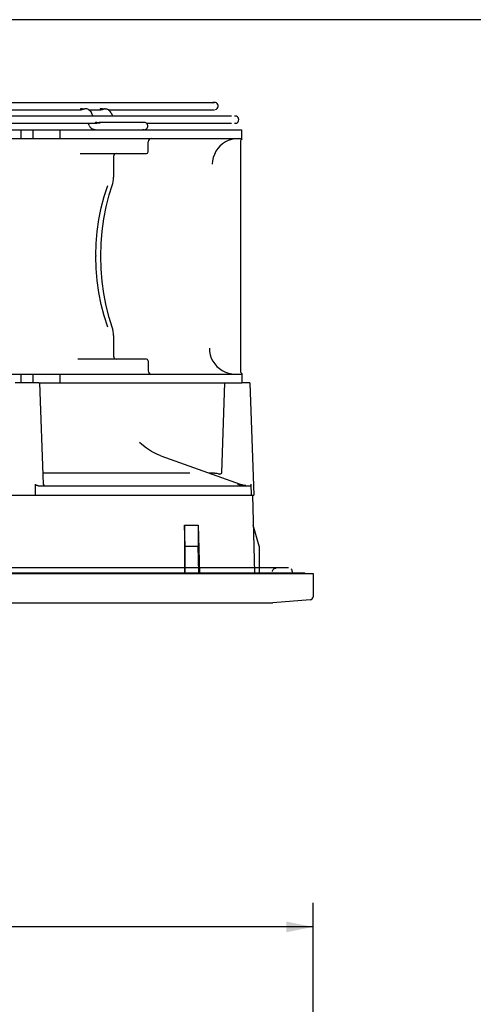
# Model space of a CAD drawing. Header units: inches. Extents: x 0 to 56.7, y 0 to 36.7.
# Tile 13 of 22: x 20.8 to 26.5, y 24.4 to 36.7. Entities that reach past the tile are written whole.
import ezdxf

# ---------------------------------------------------------------- set-up
doc = ezdxf.new("R2010")
doc.units = ezdxf.units.IN
doc.header["$LTSCALE"] = 3.116667
doc.header["$MEASUREMENT"] = 0
doc.layers.get('0').update_dxf_attribs({"linetype": 'CONTINUOUS'})
doc.styles.get("Standard").update_dxf_attribs({"font": 'txt', "width": 0.8})
doc.dimstyles.new('DIMSTYLE_1', dxfattribs={"dimtxt": 0.283333, "dimasz": 0.333333, "dimexe": 0.09, "dimexo": 0.07, "dimgap": 0.0425, "dimtad": 0, "dimtih": 1, "dimtoh": 1, "dimzin": 4, "dimdsep": 46, "dimtxsty": 'Standard', "dimblk": '_FILLED', "dimblk1": '_FILLED', "dimblk2": '_FILLED', "dimcen": 0.09, "dimadec": 0, "dimazin": 0, "dimtfac": 1, "dimtofl": 0, "dimtmove": 0, "dimatfit": 3, "dimldrblk": '_FILLED', "dimfxl": 0, "dimtolj": 1, "dimtzin": 4, "dimarcsym": 0})

# ---------------------------------------------------------------- blocks, each defined once
blk = doc.blocks.new('_FILLED')
at = {"color": 0, "linetype": 'ByBlock'}
blk.add_solid([(0, 0), (-1, 0.2), (-1, -0.2)], dxfattribs=at)
blk = doc.blocks.new('*D1')
at = {"color": 2, "linetype": 'Continuous'}
for p, q in [((11.687, 24.05), (11.687, 25.679)), ((24.483, 24.05), (24.483, 25.679)), ((11.687, 25.379), (17.377, 25.379)), ((24.483, 25.379), (18.793, 25.379))]:
    blk.add_line(p, q, dxfattribs=at)
at = {"color": 2, "linetype": 'Continuous', "xscale": 0.3333333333, "yscale": 0.3333333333, "zscale": 0.3333333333, "rotation": 180}
blk.add_blockref('_FILLED', (11.687, 25.379), dxfattribs=at)
at = {"color": 2, "linetype": 'Continuous', "xscale": 0.3333333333, "yscale": 0.3333333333, "zscale": 0.3333333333}
blk.add_blockref('_FILLED', (24.483, 25.379), dxfattribs=at)
at = {"color": 2, "linetype": 'Continuous', "insert": (18.085, 25.521), "char_height": 0.2833, "width": 1.13333, "attachment_point": 2, "line_spacing_factor": 0.9}
blk.add_mtext('12.80', dxfattribs=at)

msp = doc.modelspace()

# ---------------------------------------------------------------- linework, layer by layer
at = {"color": 7, "linetype": 'Continuous'}
for p, q in [((0, 36.667), (56.667, 36.667)), ((12.573, 35.297), (23.597, 35.297)), ((20.841, 35.297), (20.841, 35.187)), ((20.998, 35.187), (20.998, 35.297)), ((21.333, 35.187), (21.333, 35.297)), ((23.597, 35.182), (23.597, 35.297)), ((18.188, 35.187), (23.597, 35.187)), ((23.508, 35.185), (23.467, 35.176)), ((23.548, 35.187), (23.508, 35.185)), ((22.428, 35.022), (22.43, 35.149)), ((23.577, 35.148), (23.577, 32.297)), ((21.58, 35.002), (22.408, 35.002)), ((21.998, 34.963), (21.998, 34.708)), ((21.997, 34.679), (21.998, 34.708)), ((21.944, 34.486), (21.981, 34.605)), ((21.981, 34.605), (21.988, 34.629)), ((21.776, 33.734), (21.776, 33.723)), ((21.989, 32.815), (21.981, 32.841)), ((21.998, 32.738), (21.997, 32.764)), ((21.998, 32.738), (21.998, 32.482)), ((22.408, 32.443), (21.553, 32.443)), ((22.428, 32.424), (22.43, 32.297)), ((18.188, 32.258), (23.597, 32.258)), ((20.841, 32.258), (20.841, 32.148)), ((20.998, 32.148), (20.998, 32.258)), ((21.333, 32.148), (21.333, 32.258)), ((23.597, 32.258), (23.597, 32.148)), ((21.065, 32.148), (23.597, 32.148)), ((23.609, 30.75), (23.727, 30.75))]:
    msp.add_line(p, q, dxfattribs=at)
at = {"color": 6, "linetype": 'Continuous'}
for p, q in [((12.914, 35.638), (23.256, 35.638)), ((14.575, 35.547), (21.595, 35.547)), ((21.647, 35.559), (21.639, 35.559)), ((21.653, 35.559), (21.647, 35.559)), ((21.686, 35.548), (21.69, 35.546)), ((21.686, 35.547), (21.841, 35.547)), ((21.867, 35.551), (21.855, 35.556)), ((21.873, 35.549), (21.867, 35.551)), ((21.892, 35.559), (21.884, 35.559)), ((21.892, 35.559), (21.898, 35.559)), ((21.898, 35.559), (21.905, 35.558)), ((21.924, 35.552), (21.93, 35.549)), ((21.93, 35.547), (23.256, 35.547)), ((21.935, 35.546), (21.931, 35.548)), ((12.658, 35.469), (23.466, 35.469)), ((21.64, 35.47), (21.639, 35.471)), ((21.639, 35.471), (21.639, 35.471)), ((21.714, 35.522), (21.723, 35.506)), ((21.74, 35.469), (21.723, 35.506)), ((21.884, 35.47), (21.884, 35.471)), ((21.885, 35.468), (21.884, 35.47)), ((21.968, 35.506), (21.959, 35.522)), ((21.968, 35.506), (21.985, 35.469)), ((14.393, 35.378), (21.778, 35.378)), ((21.694, 35.351), (21.681, 35.378)), ((21.694, 35.351), (21.703, 35.335)), ((21.726, 35.311), (21.731, 35.308)), ((21.737, 35.305), (21.731, 35.308)), ((21.773, 35.379), (21.778, 35.378)), ((21.778, 35.388), (21.774, 35.387)), ((21.778, 35.388), (21.778, 35.388)), ((22.38, 35.388), (21.818, 35.388)), ((22.408, 35.378), (23.466, 35.378)), ((22.425, 35.343), (22.425, 35.349)), ((22.425, 35.337), (22.425, 35.343)), ((21.065, 32.148), (20.774, 32.148)), ((21.077, 32.148), (21.121, 30.887)), ((23.38, 32.148), (23.341, 31.031)), ((23.695, 32.148), (23.597, 32.148)), ((23.695, 32.148), (23.744, 30.75)), ((22.349, 31.382), (22.32, 31.408)), ((22.409, 31.335), (22.349, 31.382)), ((22.471, 31.295), (22.409, 31.335)), ((22.537, 31.261), (22.471, 31.295)), ((22.588, 31.24), (22.537, 31.261)), ((22.588, 31.24), (23.574, 30.886)), ((22.948, 31.026), (21.116, 31.026)), ((23.255, 31.026), (23.188, 31.026)), ((23.331, 31.014), (23.329, 31.013)), ((23.334, 31.016), (23.332, 31.015)), ((21.025, 30.75), (21.024, 30.887)), ((23.56, 30.881), (23.543, 30.886)), ((23.578, 30.885), (23.574, 30.886)), ((23.6, 30.878), (23.578, 30.885)), ((23.623, 30.873), (23.6, 30.878)), ((23.646, 30.87), (23.623, 30.873)), ((23.715, 30.75), (23.71, 30.887)), ((12.426, 30.75), (23.609, 30.75)), ((21.057, 30.868), (23.711, 30.868)), ((23.727, 30.75), (23.744, 30.75)), ((23.727, 30.75), (23.752, 29.786)), ((22.882, 30.376), (23.052, 30.376)), ((22.888, 30.118), (22.882, 30.376)), ((22.882, 30.376), (22.883, 29.786)), ((23.052, 30.376), (23.067, 29.786)), ((23.052, 30.376), (23.052, 30.118)), ((23.813, 30.118), (23.737, 30.376)), ((22.888, 30.118), (23.052, 30.118)), ((22.888, 29.786), (22.888, 30.118)), ((23.061, 29.786), (23.052, 30.118)), ((23.813, 30.118), (23.813, 29.786)), ((11.687, 29.778), (24.483, 29.778)), ((11.79, 29.786), (24.38, 29.786)), ((24.177, 29.845), (11.993, 29.845)), ((24.224, 29.801), (24.226, 29.786)), ((24.38, 29.778), (24.38, 29.786)), ((24.483, 29.778), (24.483, 29.487)), ((12.188, 29.412), (23.982, 29.412)), ((24.446, 29.448), (23.982, 29.412))]:
    msp.add_line(p, q, dxfattribs=at)
for points in [[(21.596, 35.559), (21.591, 35.559), (21.587, 35.557), (21.585, 35.554)], [(21.585, 35.554), (21.585, 35.552), (21.587, 35.55), (21.59, 35.548), (21.595, 35.547)], [(21.595, 35.547), (21.6, 35.548), (21.607, 35.55)], [(21.628, 35.55), (21.621, 35.552), (21.614, 35.555), (21.608, 35.557), (21.601, 35.559), (21.596, 35.559)], [(21.607, 35.55), (21.613, 35.552), (21.62, 35.555), (21.627, 35.557), (21.633, 35.559), (21.639, 35.559)], [(21.685, 35.549), (21.679, 35.552), (21.673, 35.554), (21.666, 35.557), (21.66, 35.558), (21.653, 35.559)], [(21.69, 35.546), (21.703, 35.535), (21.714, 35.522)], [(21.841, 35.559), (21.838, 35.559), (21.834, 35.558), (21.832, 35.556), (21.831, 35.553), (21.832, 35.55), (21.835, 35.548), (21.84, 35.548), (21.841, 35.547)], [(21.855, 35.556), (21.848, 35.558), (21.843, 35.559), (21.841, 35.559)], [(21.841, 35.547), (21.845, 35.548), (21.851, 35.549), (21.857, 35.551), (21.869, 35.556)], [(21.869, 35.556), (21.876, 35.558), (21.881, 35.559), (21.884, 35.559)], [(21.905, 35.558), (21.911, 35.557), (21.918, 35.555), (21.924, 35.552)], [(21.959, 35.522), (21.948, 35.535), (21.935, 35.546)], [(21.639, 35.471), (21.639, 35.471), (21.639, 35.471), (21.64, 35.47), (21.64, 35.468)], [(21.703, 35.335), (21.714, 35.322), (21.726, 35.311)], [(21.757, 35.299), (21.75, 35.3), (21.744, 35.302), (21.737, 35.305)], [(21.77, 35.297), (21.763, 35.298), (21.757, 35.299)], [(21.774, 35.387), (21.771, 35.386), (21.769, 35.384), (21.769, 35.382), (21.77, 35.38), (21.773, 35.379)], [(21.778, 35.378), (21.783, 35.379), (21.788, 35.38), (21.795, 35.382), (21.801, 35.384), (21.807, 35.386), (21.813, 35.388), (21.818, 35.388)], [(21.808, 35.38), (21.802, 35.382), (21.796, 35.384), (21.789, 35.386), (21.784, 35.388), (21.778, 35.388)], [(21.819, 35.378), (21.814, 35.379), (21.808, 35.38)], [(21.818, 35.388), (21.823, 35.387), (21.826, 35.386), (21.827, 35.384), (21.827, 35.382), (21.826, 35.38), (21.823, 35.379), (21.819, 35.378)], [(23.255, 31.026), (23.265, 31.025), (23.275, 31.024), (23.285, 31.023), (23.295, 31.02), (23.305, 31.017), (23.314, 31.013)], [(23.32, 31.012), (23.319, 31.012), (23.317, 31.013), (23.314, 31.013)], [(23.332, 31.015), (23.331, 31.014), (23.329, 31.013), (23.327, 31.012), (23.324, 31.012), (23.322, 31.012), (23.32, 31.012)], [(23.326, 31.012), (23.324, 31.012), (23.322, 31.012)], [(23.335, 31.017), (23.333, 31.016), (23.331, 31.014)], [(23.341, 31.031), (23.341, 31.03), (23.341, 31.028), (23.34, 31.026), (23.34, 31.023), (23.338, 31.021), (23.337, 31.019), (23.335, 31.017)], [(23.338, 31.02), (23.337, 31.018), (23.335, 31.017)], [(23.342, 31.03), (23.342, 31.029), (23.341, 31.028), (23.341, 31.027), (23.341, 31.026), (23.34, 31.025), (23.34, 31.023), (23.339, 31.022), (23.339, 31.021)], [(21.057, 30.868), (21.054, 30.868), (21.05, 30.869), (21.047, 30.869), (21.044, 30.87), (21.041, 30.871), (21.038, 30.872), (21.036, 30.873), (21.033, 30.875), (21.031, 30.876), (21.029, 30.877), (21.028, 30.879), (21.026, 30.881), (21.025, 30.882), (21.025, 30.884), (21.024, 30.886), (21.024, 30.887)], [(23.612, 30.87), (23.595, 30.873), (23.577, 30.876), (23.56, 30.881)], [(23.977, 29.801), (23.978, 29.808), (23.982, 29.818)], [(23.982, 29.818), (23.987, 29.826), (23.993, 29.833)], [(23.993, 29.833), (23.998, 29.837), (24.003, 29.839), (24.008, 29.842), (24.013, 29.843), (24.019, 29.844), (24.024, 29.845)], [(24.221, 29.816), (24.216, 29.824), (24.21, 29.831)], [(24.224, 29.801), (24.224, 29.806), (24.221, 29.816)]]:
    msp.add_lwpolyline(points, dxfattribs=at)
at = {"color": 7, "linetype": 'Continuous'}
for points in [[(23.467, 35.176), (23.427, 35.163), (23.39, 35.145), (23.355, 35.122), (23.323, 35.094), (23.295, 35.063), (23.272, 35.029), (23.253, 34.991), (23.239, 34.952), (23.23, 34.911), (23.227, 34.869)], [(21.988, 34.629), (21.994, 34.654), (21.997, 34.679)], [(21.776, 33.734), (21.781, 33.884), (21.794, 34.033), (21.815, 34.18), (21.845, 34.325), (21.882, 34.466), (21.927, 34.602)], [(21.981, 32.841), (21.943, 32.961), (21.906, 33.107), (21.876, 33.258), (21.855, 33.411), (21.843, 33.567), (21.838, 33.724), (21.843, 33.88), (21.856, 34.036), (21.877, 34.19), (21.906, 34.34), (21.944, 34.486)], [(21.927, 32.843), (21.881, 32.982), (21.844, 33.124), (21.814, 33.271), (21.793, 33.42), (21.78, 33.571), (21.776, 33.723)], [(21.997, 32.764), (21.994, 32.789), (21.989, 32.815)], [(23.191, 32.581), (23.194, 32.539), (23.202, 32.497), (23.215, 32.457), (23.234, 32.42), (23.258, 32.384), (23.285, 32.353), (23.317, 32.325), (23.352, 32.301), (23.39, 32.283), (23.43, 32.269), (23.472, 32.261)]]:
    msp.add_lwpolyline(points, dxfattribs=at)
at = {"color": 6, "linetype": 'Continuous'}
for centre, radius, start, end in [((23.256, 35.593), 0.0453, 283.0005, 128.6431), ((23.512, 35.423), 0.0453, 257.2453, 102.9596), ((22.38, 35.343), 0.0453, 7.4453, 118.3733), ((22.38, 35.343), 0.0453, 241.6267, 352.5547), ((21.141, 30.888), 0.0197, 182, 270), ((24.443, 29.487), 0.0394, 274.5, 360)]:
    msp.add_arc(centre, radius, start, end, dxfattribs=at)
at = {"color": 7, "linetype": 'Continuous'}
for centre, radius, start, end in [((22.47, 35.148), 0.0394, 90.0003, 179), ((23.617, 35.148), 0.0394, 120, 180), ((22.037, 34.963), 0.0394, 101.25, 180), ((22.408, 35.022), 0.0197, 270, 358.9999), ((22.037, 32.482), 0.0394, 180, 258.75), ((22.408, 32.423), 0.0197, 1.0001, 90), ((22.47, 32.297), 0.0394, 181, 269.9975), ((23.617, 32.297), 0.0394, 180, 240)]:
    msp.add_arc(centre, radius, start, end, dxfattribs=at)

# ---------------------------------------------------------------- dimensions: what is measured, and where the dimension line sits
at = {"color": 2, "linetype": 'Continuous'}
dim = msp.add_linear_dim(base=(11.687, 25.379), p1=(24.483, 23.98), p2=(11.687, 23.98), angle=180, dimstyle='DIMSTYLE_1', dxfattribs=at)
dim.commit()
dim.dimension.update_dxf_attribs({"geometry": '*D1', "text_midpoint": (18.085, 25.379), "dimtype": 160})

doc.saveas('drawing.dxf')
